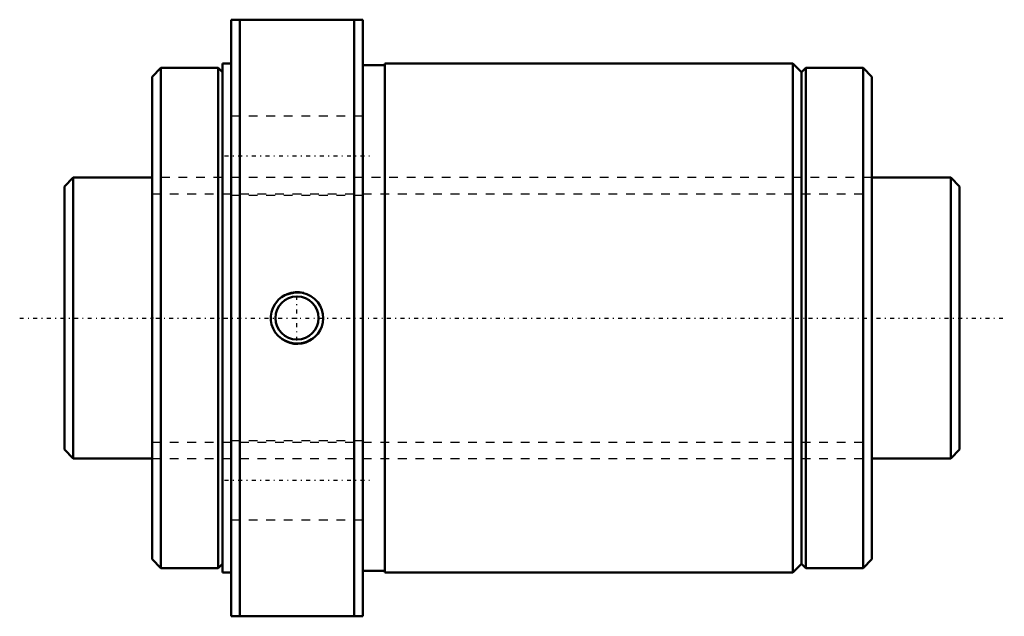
# Model space of a CAD drawing. Header units: millimetres. Extents: x -15 to 97, y -34 to 34.
import ezdxf

# ---------------------------------------------------------------- set-up
doc = ezdxf.new("R2010")
doc.units = ezdxf.units.MM
doc.linetypes.add('Center', pattern=[1.5, 0.45, -0.5, 0.05, -0.5])
doc.linetypes.add('Dashed', pattern=[2, 1, -1])
for name, color, linetype, lineweight in [('2d ConnectionPoints', 7, 'Continuous', 50), ('AM_0', 7, 'Continuous', 50), ('AM_5', 3, 'Continuous', 25), ('AM_7', 7, 'Center', 25), ('AM_9', 6, 'Dashed', 25)]:
    doc.layers.add(name, color=color, linetype=linetype, lineweight=lineweight)

# ---------------------------------------------------------------- blocks, each defined once
blk = doc.blocks.new('1_NRR000SBK_3220_5_6Nut_0_in_SBK3220_5_6RRG0_102LC0_0000__4')
at = {"layer": 'AM_0'}
for p, q in [((9, 34), (9, -34)), ((9, 34), (24, 34)), ((10, 34), (10, -34)), ((23, 34), (23, -34)), ((24, 34), (24, -34)), ((1, 28.5), (0, 27.5)), ((1, 28.5), (1, -28.5)), ((7.5, 28.5), (1, 28.5)), ((8, 28), (7.5, 28.5)), ((7.5, 28.5), (7.5, -28.5)), ((8, 29), (8, -29)), ((9, 29), (8, 29)), ((26.5, 28.8), (24, 28.8)), ((26.5, 29), (26.5, -29)), ((73, 29), (26.5, 29)), ((74, 28), (73, 29)), ((73, 29), (73, -29)), ((74.5, 28.5), (74, 28)), ((74.5, 28.5), (74.5, -28.5)), ((81, 28.5), (74.5, 28.5)), ((82, 27.5), (81, 28.5)), ((81, 28.5), (81, -28.5)), ((0, 27.5), (0, -27.5)), ((74, 28), (74, -28)), ((82, 27.5), (82, -27.5)), ((0, -27.5), (1, -28.5)), ((7.5, -28.5), (8, -28)), ((73, -29), (74, -28)), ((74, -28), (74.5, -28.5)), ((81, -28.5), (82, -27.5)), ((1, -28.5), (7.5, -28.5)), ((8, -29), (9, -29)), ((24, -28.8), (26.5, -28.8)), ((26.5, -29), (73, -29)), ((74.5, -28.5), (81, -28.5)), ((24, -34), (9, -34))]:
    blk.add_line(p, q, dxfattribs=at)
blk.add_lwpolyline([(14.41, 2.09), (14.75, 2.36), (15.13, 2.59), (15.6, 2.77), (16.09, 2.88), (16.61, 2.91), (17.12, 2.85), (17.62, 2.7), (18.09, 2.47), (18.5, 2.17), (18.86, 1.8), (19.14, 1.38), (19.34, 0.92), (19.46, 0.45), (19.5, -0.03), (19.45, -0.51), (19.33, -0.97), (19.13, -1.4), (18.86, -1.79), (18.53, -2.14), (18.14, -2.43), (17.7, -2.67), (17.22, -2.82), (16.72, -2.9), (16.2, -2.89), (15.69, -2.8), (15.2, -2.62), (14.76, -2.37), (14.36, -2.04), (14.03, -1.65), (13.77, -1.21), (13.6, -0.75), (13.51, -0.27), (13.51, 0.21), (13.58, 0.68), (13.74, 1.13), (13.96, 1.55), (14.41, 2.09)], dxfattribs=at)
blk.add_circle((16.5, 0), 2.46, dxfattribs=at)
at = {"layer": 'AM_5'}
blk.add_arc((16.5, 0), 3, 75, 15, dxfattribs=at)
at = {"layer": 'AM_7'}
for p, q in [((8.25, 18.5), (24.75, 18.5)), ((16.5, -2.58), (16.5, 2.58)), ((8.25, -18.5), (24.75, -18.5))]:
    blk.add_line(p, q, dxfattribs=at)
at = {"layer": 'AM_9'}
for p, q in [((24, 23), (9, 23)), ((82, 16), (0, 16)), ((9, 14), (24, 14)), ((24, -14), (9, -14)), ((0, -16), (82, -16)), ((9, -23), (24, -23))]:
    blk.add_line(p, q, dxfattribs=at)
blk = doc.blocks.new('2_NRR000SBK_3220_5_60Shaft_0_in_SBK3220_5_6RRG0_102LC0_0000__4')
at = {"layer": 'AM_0'}
for p, q in [((-9, 16), (-10, 15)), ((-9, 16), (-9, -16)), ((0, 16), (-9, 16)), ((91, 16), (82, 16)), ((92, 15), (91, 16)), ((91, 16), (91, -16)), ((-10, 15), (-10, -15)), ((92, 15), (92, -15)), ((-10, -15), (-9, -16)), ((91, -16), (92, -15)), ((-9, -16), (0, -16)), ((82, -16), (91, -16))]:
    blk.add_line(p, q, dxfattribs=at)
at = {"layer": 'AM_5', "linetype": 'Dashed'}
for p, q in [((0, 14.1595), (82, 14.1595)), ((0, -14.1595), (82, -14.1595))]:
    blk.add_line(p, q, dxfattribs=at)
at = {"layer": 'AM_7'}
blk.add_line((-15.1, 0), (97.1, 0), dxfattribs=at)
at = {"layer": 'AM_9'}
for p, q in [((82, 16), (0, 16)), ((0, -16), (82, -16))]:
    blk.add_line(p, q, dxfattribs=at)

msp = doc.modelspace()

# ---------------------------------------------------------------- linework, layer by layer
at = {"layer": '2d ConnectionPoints'}
msp.add_point((0, 0), dxfattribs=at)

# ---------------------------------------------------------------- block references
for name in ['1_NRR000SBK_3220_5_6Nut_0_in_SBK3220_5_6RRG0_102LC0_0000__4', '2_NRR000SBK_3220_5_60Shaft_0_in_SBK3220_5_6RRG0_102LC0_0000__4']:
    msp.add_blockref(name, (0, 0))

doc.saveas('drawing.dxf')
